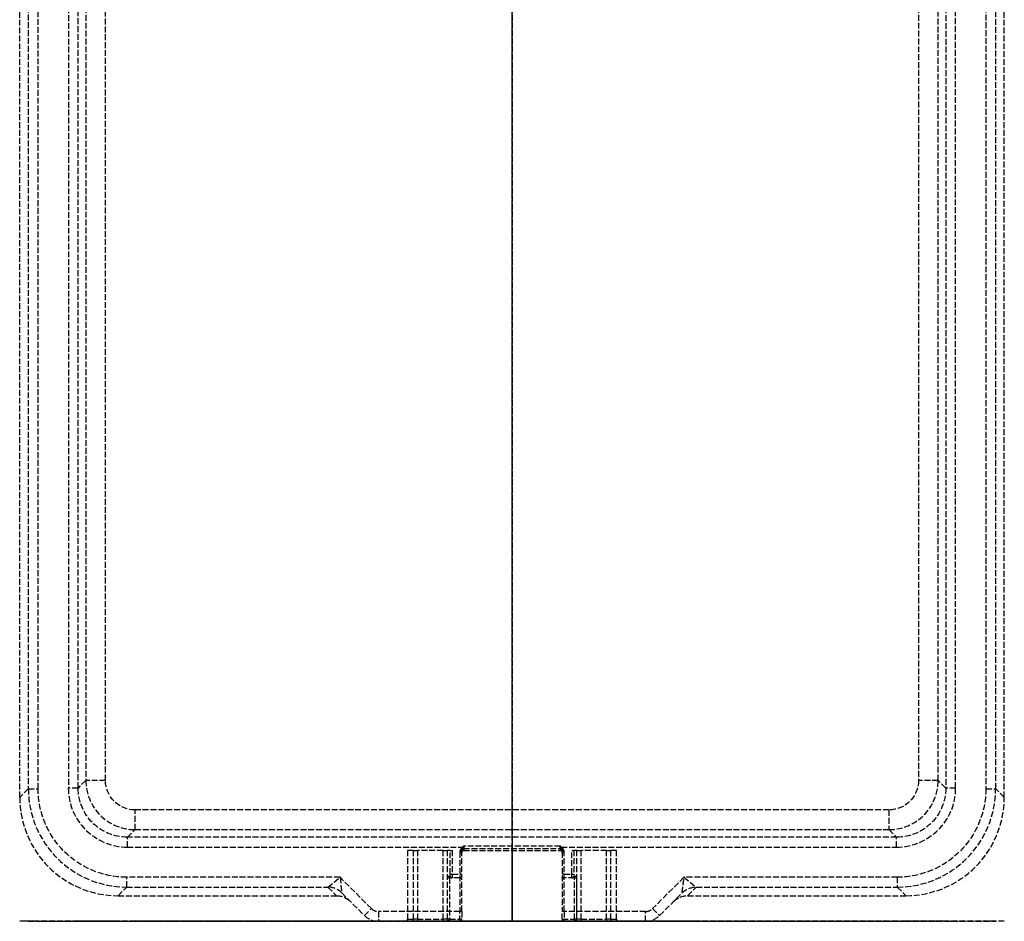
# Model space of a CAD drawing. Header units: millimetres. Extents: x -125 to 125, y 0 to 458.
# Tile 1 of 2: x -125 to 125, y 0 to 229. Entities that reach past the tile are written whole.
import ezdxf

# ---------------------------------------------------------------- set-up
doc = ezdxf.new("R2010")
doc.units = ezdxf.units.MM
doc.header["$LTSCALE"] = 10
doc.linetypes.add('ALLCAD_Strich', pattern=[0.2, 0.15, -0.05])
for name, color, linetype in [('BESCH_KONT_sich_schn_ansi_2d', 40, 'Continuous'), ('BESCH_KONT_sich_schn_grun_2d', 10, 'Continuous'), ('BESCH_KONT_sich_schn_seit_2d', 160, 'Continuous')]:
    doc.layers.add(name, color=color, linetype=linetype)

msp = doc.modelspace()

# ---------------------------------------------------------------- linework, layer by layer
at = {"layer": 'BESCH_KONT_sich_schn_ansi_2d', "linetype": 'ALLCAD_Strich'}
for p, q in [((-100.02, 0), (-125, 0)), ((-122.81, 0, 62.59), (-125, 0)), ((-120.32, 0, 65), (-97.83, 0, 65)), ((-108.22, 0, 7.33), (-110.15, 0, 62.59)), ((-103.22, 0, 2.5), (-95.72, 0, 2.5)), ((-100.02, 0), (-44.57, 0)), ((-100.02, 0), (-97.83, 0, 62.59)), ((-43.65, 0, 65), (-97.83, 0, 65)), ((-97.83, 0, 62.59), (-97.83, 0, 65)), ((-97.83, 0, 62.59), (-46.75, 0, 62.59)), ((-97.65, 0, 62.59), (-97.65, 0, 65)), ((-97.65, 0, 62.59), (-95.72, 0, 7.33)), ((-95.72, 0, 2.5), (-95.72, 0, 7.33)), ((95.72, 0, 2.5), (-95.72, 0, 2.5)), ((-95.72, 0, 7.33), (95.72, 0, 7.33)), ((-46.75, 0, 62.33), (-44.57, 0)), ((46.75, 0, 62.59), (-46.75, 0, 62.59)), ((-44.57, 0), (-41.03, 0)), ((-35.7, 0, 65), (-43.65, 0, 65)), ((-41.03, 0), (-43.22, 0, 62.5)), ((-43.22, 0, 62.5), (-37.46, 0, 62.5)), ((-41.03, 0), (-37.46, 0)), ((-33.93, 0), (-37.46, 0)), ((-37.46, 0, 62.5), (-37.46, 0)), ((-33.93, 0, 62.5), (-37.46, 0, 62.5)), ((-35.7, 0, 65), (-33.93, 0, 65)), ((-33.93, 0), (-27, 0)), ((-13.25, 0, 65), (-33.93, 0, 65)), ((-33.93, 0, 62.5), (-13.25, 0, 62.5)), ((-33.93, 0), (-33.93, 0, 62.5)), ((-33.93, 0, 65), (-33.93, 0, 62.5)), ((-26.5, 0), (-27, 0)), ((-25.53, 0, 55.54), (-27, 0)), ((-15.21, 0), (-26.5, 0)), ((-26.5, 0), (-25.03, 0, 55.53)), ((-25.53, 0, 55.54), (-25.03, 0, 55.53)), ((-24.03, 0, 57), (-24.03, 0, 56.5)), ((-17.49, 0, 57), (-24.03, 0, 57)), ((-24.03, 0, 56.5), (-17.49, 0, 56.5)), ((-17.49, 0, 57), (-17.49, 0, 56.5)), ((-15.99, 0, 55.52), (-16.49, 0, 55.51)), ((-16.49, 0, 55.51), (-16.37, 0, 46.99)), ((-15.87, 0, 47), (-16.37, 0, 46.99)), ((-16.37, 0, 46.99), (-15.71, 0, 0.99)), ((-16.36, 0, 46.5), (-15.87, 0, 46.5)), ((-15.87, 0, 47), (-16.36, 0, 46.5)), ((-15.87, 0, 47), (-15.99, 0, 55.52)), ((-15.87, 0, 46.5), (-15.87, 0, 47)), ((-13.25, 0, 47), (-15.87, 0, 47)), ((-15.87, 0, 46.5), (-13.25, 0, 46.5)), ((-15.21, 0, 1), (-15.86, 0, 46.5)), ((-15.21, 0, 1), (-15.71, 0, 0.99)), ((-15.71, 0, 0.49), (-15.71, 0, 0.99)), ((-15.21, 0), (-13.25, 0)), ((-15.21, 0, 1), (-15.21, 0)), ((-13.25, 0, 1), (-15.21, 0, 1)), ((-13.25, 0), (-12.25, 0)), ((-12.75, 0, 47), (-13.25, 0, 47)), ((-13.25, 0, 47), (-13.25, 0, 46.5)), ((-12.75, 0, 62.5), (-13.25, 0, 62.5)), ((-13.25, 0, 62.5), (-13.25, 0, 65)), ((-13.25, 0, 62.5), (-13.25, 0, 47)), ((-12.75, 0, 1), (-13.25, 0, 1)), ((-13.25, 0, 46.5), (-13.25, 0, 1)), ((-13.25, 0), (-13.25, 0, 1)), ((-12.75, 0, 64.5), (-12.75, 0, 62.5)), ((-12.75, 0, 47), (-12.75, 0, 62.5)), ((-12.75, 0, 1), (-12.75, 0, 47)), ((-12.75, 0, 1), (-12.75, 0, 0.5)), ((-12.25, 0, 0.5), (-12.75, 0, 0.5)), ((-12.75, 0, 63.99), (-12.25, 0, 63.99)), ((-12.25, 0), (12.25, 0)), ((-12.25, 0, 0.5), (-12.25, 0)), ((12.25, 0, 0.5), (-12.25, 0, 0.5)), ((-12.25, 0, 63.99), (12.25, 0, 63.99)), ((-12.25, 0, 0.5), (-12.25, 0, 63.99)), ((-12.25, 0, 64.99), (-12.25, 0, 63.99)), ((12.25, 0, 64.99), (-12.25, 0, 64.99)), ((12.25, 0, 64.99), (-12.25, 0, 64.99)), ((12.25, 0), (13.25, 0)), ((12.25, 0, 63.99), (12.25, 0, 64.99)), ((12.25, 0, 63.99), (12.75, 0, 63.99)), ((12.25, 0, 0.5), (12.25, 0)), ((12.75, 0, 0.5), (12.25, 0, 0.5)), ((12.25, 0, 63.99), (12.25, 0, 0.5)), ((12.75, 0, 46.5), (15.87, 0, 46.5)), ((12.75, 0, 46.5), (13.25, 0, 47)), ((13.25, 0, 62.5), (12.75, 0, 62.5)), ((12.75, 0, 62.5), (12.75, 0, 64.5)), ((12.75, 0, 62.5), (12.75, 0, 46.5)), ((12.75, 0, 0.5), (12.75, 0, 1)), ((12.75, 0, 46.5), (12.75, 0, 1)), ((12.75, 0, 1), (13.25, 0, 1)), ((13.25, 0, 62.5), (33.93, 0, 62.5)), ((13.25, 0, 47), (13.25, 0, 62.5)), ((15.87, 0, 47), (13.25, 0, 47)), ((13.25, 0), (15.21, 0)), ((33.93, 0, 65), (13.25, 0, 65)), ((13.25, 0, 65), (13.25, 0, 62.5)), ((15.21, 0, 1), (13.25, 0, 1)), ((13.25, 0, 1), (13.25, 0)), ((13.25, 0, 1), (13.25, 0, 46.5)), ((15.21, 0), (26.5, 0)), ((15.71, 0, 0.99), (15.21, 0, 1)), ((15.86, 0, 46.5), (15.21, 0, 1)), ((15.21, 0), (15.21, 0, 1)), ((15.71, 0, 0.99), (16.37, 0, 46.99)), ((15.71, 0, 0.99), (15.71, 0, 0.49)), ((15.99, 0, 55.52), (15.87, 0, 47)), ((16.37, 0, 46.99), (15.87, 0, 47)), ((15.87, 0, 47), (15.87, 0, 46.5)), ((15.99, 0, 55.52), (16.49, 0, 55.51)), ((16.37, 0, 46.99), (16.49, 0, 55.51)), ((24.03, 0, 57), (17.49, 0, 57)), ((17.49, 0, 57), (17.49, 0, 56.5)), ((17.49, 0, 56.5), (24.03, 0, 56.5)), ((24.03, 0, 57), (24.03, 0, 56.5)), ((25.53, 0, 55.54), (25.03, 0, 55.53)), ((25.03, 0, 55.53), (26.5, 0)), ((27, 0), (25.53, 0, 55.54)), ((27, 0), (26.5, 0)), ((27, 0), (33.93, 0)), ((30.45, 0, 0), (30.45, 0, 0.01)), ((30.46, 0, 0.01), (30.47, 0, 0.01)), ((30.46, 0, 0.01), (30.46, 0, 0)), ((30.47, 0, 0), (30.46, 0, 0)), ((30.46, 0, 0), (30.46, 0, 0.01)), ((30.46, 0, 0), (30.46, 0, 0)), ((30.46, 0, 0), (30.46, 0, 0)), ((30.46, 0, 0), (30.47, 0, 0)), ((30.47, 0, 0.01), (30.46, 0, 0.01)), ((30.46, 0, 0), (30.46, 0, 0)), ((30.46, 0, 0.01), (30.46, 0, 0.01)), ((30.46, 0, 0), (30.46, 0, 0)), ((30.46, 0, 0.01), (30.46, 0, 0)), ((30.46, 0, 0.01), (30.46, 0, 0.01)), ((30.46, 0, 0.01), (30.46, 0, 0)), ((30.46, 0, 0), (30.46, 0, 0.01)), ((30.47, 0, 0.01), (30.47, 0, 0.01)), ((30.47, 0, 0.01), (30.47, 0, 0.01)), ((30.47, 0, 0), (30.47, 0, 0)), ((30.47, 0, 0.01), (30.47, 0, 0.01)), ((30.47, 0, 0), (30.47, 0, 0.01)), ((30.47, 0, 0), (30.47, 0, 0)), ((30.47, 0, 0.01), (30.47, 0, 0)), ((30.47, 0, 0.01), (30.47, 0, 0.01)), ((30.47, 0, 0.01), (30.47, 0, 0)), ((30.47, 0, 0), (30.47, 0, 0.01)), ((33.93, 0, 62.5), (33.93, 0)), ((37.46, 0), (33.93, 0)), ((33.93, 0, 65), (35.7, 0, 65)), ((33.93, 0, 62.5), (33.93, 0, 65)), ((37.46, 0, 62.5), (33.93, 0, 62.5)), ((43.65, 0, 65), (35.7, 0, 65)), ((37.46, 0), (41.03, 0)), ((37.46, 0, 62.5), (43.22, 0, 62.5)), ((37.46, 0), (37.46, 0, 62.5)), ((41.03, 0), (44.57, 0)), ((43.22, 0, 62.5), (41.03, 0)), ((97.83, 0, 65), (43.65, 0, 65)), ((44.57, 0), (100.02, 0)), ((44.57, 0), (46.75, 0, 62.33)), ((46.75, 0, 62.59), (97.83, 0, 62.59)), ((95.72, 0, 2.5), (103.22, 0, 2.5)), ((95.72, 0, 7.33), (95.72, 0, 2.5)), ((95.72, 0, 7.33), (97.65, 0, 62.59)), ((97.65, 0, 62.59), (97.65, 0, 65)), ((97.83, 0, 65), (120.32, 0, 65)), ((97.83, 0, 65), (97.83, 0, 62.59)), ((97.83, 0, 62.59), (100.02, 0)), ((125, 0), (100.02, 0)), ((110.15, 0, 62.59), (108.22, 0, 7.33)), ((125, 0), (122.81, 0, 62.59))]:
    msp.add_line(p, q, dxfattribs=at)
at = {"layer": 'BESCH_KONT_sich_schn_ansi_2d', "linetype": 'ALLCAD_Strich', "extrusion": (0, -1, 0)}
for centre, radius, start, end in [((-120.32, 62.5), 2.5, 90, 178), ((-24.03, 55.5), 1.5, 90, 178.4792), ((-17.49, 55.5), 1.5, 0.8112, 90), ((-15.21, 0.5), 0.5, 180.8112, 270), ((-13.25, 0.5), 0.5, 270, 0), ((15.21, 0.5), 0.5, 270, 359.1888), ((17.49, 55.5), 1.5, 90, 179.1888), ((24.03, 55.5), 1.5, 1.5208, 90), ((30.46, 0), 0.00116, 180, 270), ((30.46, 0.01), 0.00116, 90, 180), ((30.46, 0), 0.00271, 270, 0), ((30.46, 0.01), 0.00271, 360, 90), ((30.47, 0.01), 0.00217, 270, 360), ((30.47, 0.01), 0.00217, 0, 90), ((30.47, 0), 0.00116, 180, 270), ((30.47, 0.01), 0.00116, 90, 180), ((30.47, 0), 0.00271, 270, 0), ((30.47, 0.01), 0.00271, 360, 90), ((120.32, 62.5), 2.5, 2, 90)]:
    msp.add_arc(centre, radius, start, end, dxfattribs=at)
at = {"layer": 'BESCH_KONT_sich_schn_ansi_2d', "linetype": 'ALLCAD_Strich', "extrusion": (0, 1, 0)}
for centre, radius, start, end in [((112.64, 62.5), 2.5, 90, 178), ((103.22, 7.5), 5, 270, 358), ((24.03, 55.5), 1, 1.5208, 90), ((17.49, 55.5), 1, 90, 179.1888), ((15.87, 47), 0.5, 270, 359.1888), ((13.25, 47), 0.5, 180, 270), ((13.25, 64.5), 0.5, 90, 180), ((12.25, 65.49), 0.5, 270, 273.3866), ((-12.25, 65.49), 0.5, 266.6134, 270), ((-13.25, 64.5), 0.5, 0, 90), ((-13.25, 0.5), 0.5, 270, 0), ((-15.87, 47), 0.5, 180.8112, 270), ((-17.49, 55.5), 1, 0.8112, 90), ((-24.03, 55.5), 1, 90, 178.4792), ((-30.46, 0.01), 0.00271, 360, 90), ((-30.46, 0), 0.00271, 270, 0), ((-30.46, 0.01), 0.00116, 90, 180), ((-30.46, 0), 0.00116, 180, 270), ((-30.47, 0.01), 0.00093, 90, 180), ((-30.47, 0.01), 0.00093, 180, 270), ((-30.47, 0.01), 0.00271, 360, 90), ((-30.47, 0), 0.00271, 270, 0), ((-30.47, 0.01), 0.00116, 90, 180), ((-30.47, 0), 0.00116, 180, 270), ((-103.22, 7.5), 5, 182, 270), ((-112.64, 62.5), 2.5, 2, 90)]:
    msp.add_arc(centre, radius, start, end, dxfattribs=at)
for centre, major_axis, ratio, start_param, end_param in [((-97.8, 0, 62.5), (25.01, 0, -0.09), 0.003484, -3.141483, -1.571905), ((-46.75, 0, 62.5), (-5, 0, -0.17), 0.034878, -2.355586, -1.569578), ((-46.75, 0, 62.76), (-5, 0, 0.07), 0.034896, -2.356195, -1.571301), ((-36.14, 0, 62.5), (-7.08, 0, 0.11), 0.353, -0.042296, -0.007389), ((-12.48, 0, 64.5), (0, 0, 0.5), 0.655544, 0, 0.360619), ((12.48, 0, 64.5), (0, 0, 0.5), 0.655544, -0.360619, 0), ((36.14, 0, 62.5), (7.08, 0, 0.11), 0.353, 0.007389, 0.042296), ((97.8, 0, 62.5), (25.01, 0, 0.09), 0.003484, -1.569688, -0.00011)]:
    msp.add_ellipse(centre, major_axis=major_axis, ratio=ratio, start_param=start_param, end_param=end_param, dxfattribs=at)
at = {"layer": 'BESCH_KONT_sich_schn_ansi_2d', "linetype": 'ALLCAD_Strich', "extrusion": (0, -1, 0)}
for centre, major_axis, ratio, start_param, end_param in [((-97.64, 0, 62.5), (-12.51, 0, 0.09), 0.006963, -1.569287, 0.000292), ((-95.71, 0, 7.5), (12.5, 0, 0.17), 0.013945, -3.1413, -1.571722), ((-36.14, 0, 62.33), (-10.61, 0, 0.37), 0.706247, 0.014379, 0.049285), ((-43.65, 0, 62.5), (-3.11, 0), 0.804738, -1.570796, -0.034907), ((-43.65, 0, 62.5), (0, 0, 2.5), 0.171573, -1.53589, 0), ((-35.7, 0, 62.5), (0, 0, 2.5), 0.707107, 0, 1.570796), ((35.7, 0, 62.5), (0, 0, 2.5), 0.707107, -1.570796, 0), ((46.75, 0, 62.76), (5, 0, 0.07), 0.034896, -2.356195, -1.571301), ((43.65, 0, 62.5), (0, 0, -2.5), 0.171573, -3.141593, -1.605703), ((46.75, 0, 62.5), (5, 0, -0.17), 0.034878, -2.355586, -1.569578), ((43.65, 0, 62.5), (3.11, 0), 0.804738, 0.034907, 1.570796), ((36.14, 0, 62.33), (10.61, 0, 0.37), 0.706247, -0.049285, -0.014379), ((95.71, 0, 7.5), (12.5, 0, -0.17), 0.013945, -1.569871, -0.000292), ((97.64, 0, 62.5), (-12.51, 0, -0.09), 0.006963, -3.141884, -1.572306)]:
    msp.add_ellipse(centre, major_axis=major_axis, ratio=ratio, start_param=start_param, end_param=end_param, dxfattribs=at)
at = {"layer": 'BESCH_KONT_sich_schn_ansi_2d', "linetype": 'ALLCAD_Strich'}
for points, knots in [([(-12.48, 0, 65), (-12.57, 0, 65), (-12.65, 0, 65), (-12.85, 0, 65), (-12.95, 0, 65), (-13.17, 0, 65), (-13.25, 0, 65), (-13.25, 0, 65)], [0, 0, 0, 0, 0.0338054, 0.0338054, 0.0791194, 0.0791194, 0.1533357, 0.1533357, 0.1533357, 0.1533357]), ([(-12.75, 0, 64.5), (-12.75, 0, 64.54), (-12.71, 0, 64.6), (-12.6, 0, 64.73), (-12.55, 0, 64.79), (-12.45, 0, 64.9), (-12.41, 0, 64.94), (-12.37, 0, 64.97)], [-0.1533357, -0.1533357, -0.1533357, -0.1533357, -0.0791194, -0.0791194, -0.0338054, -0.0338054, 0, 0, 0, 0]), ([(-12.28, 0, 64.99), (-12.29, 0, 64.99), (-12.31, 0, 65), (-12.33, 0, 65), (-12.35, 0, 65), (-12.37, 0, 65), (-12.39, 0, 65), (-12.41, 0, 65), (-12.43, 0, 65), (-12.45, 0, 65), (-12.47, 0, 65), (-12.48, 0, 65)], [0.00713684, 0.00713684, 0.00713684, 0.00713684, 0.01163254, 0.01163254, 0.01612823, 0.01612823, 0.02062392, 0.02062392, 0.02511962, 0.02511962, 0.02961531, 0.02961531, 0.02961531, 0.02961531]), ([(-12.25, 0, 64.99), (-12.27, 0, 64.99), (-12.29, 0, 64.99), (-12.33, 0, 64.99), (-12.35, 0, 65), (-12.37, 0, 65), (-12.39, 0, 65), (-12.4, 0, 65), (-12.44, 0, 65), (-12.46, 0, 65), (-12.48, 0, 65)], [-0.00049237, -0.00049237, -0.00049237, -0.00049237, 0.00703455, 0.00703455, 0.01456147, 0.01456147, 0.01456147, 0.02208839, 0.02208839, 0.02961531, 0.02961531, 0.02961531, 0.02961531]), ([(-12.37, 0, 64.97), (-12.36, 0, 64.97), (-12.35, 0, 64.98), (-12.33, 0, 64.99), (-12.32, 0, 64.99), (-12.31, 0, 64.99), (-12.3, 0, 64.99), (-12.29, 0, 64.99), (-12.28, 0, 64.99)], [-0.02961531, -0.02961531, -0.02961531, -0.02961531, -0.02208839, -0.02208839, -0.01456147, -0.01456147, -0.01456147, -0.00713684, -0.00713684, -0.00713684, -0.00713684]), ([(-12.28, 0, 64.99), (-12.28, 0, 64.99), (-12.28, 0, 64.99), (-12.27, 0, 64.99), (-12.26, 0, 64.99), (-12.25, 0, 64.99)], [-0.007136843, -0.007136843, -0.007136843, -0.007136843, -0.007034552, -0.007034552, 0.000492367, 0.000492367, 0.000492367, 0.000492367]), ([(12.48, 0, 65), (12.46, 0, 65), (12.44, 0, 65), (12.4, 0, 65), (12.39, 0, 65), (12.37, 0, 65), (12.35, 0, 65), (12.33, 0, 64.99), (12.29, 0, 64.99), (12.27, 0, 64.99), (12.25, 0, 64.99)], [0, 0, 0, 0, 0.00752692, 0.00752692, 0.01505384, 0.01505384, 0.01505384, 0.02258076, 0.02258076, 0.03010768, 0.03010768, 0.03010768, 0.03010768]), ([(12.25, 0, 64.99), (12.26, 0, 64.99), (12.27, 0, 64.99), (12.28, 0, 64.99), (12.28, 0, 64.99), (12.28, 0, 64.99)], [-0.030107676, -0.030107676, -0.030107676, -0.030107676, -0.022580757, -0.022580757, -0.022478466, -0.022478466, -0.022478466, -0.022478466]), ([(12.28, 0, 64.99), (12.29, 0, 64.99), (12.3, 0, 64.99), (12.31, 0, 64.99), (12.32, 0, 64.99), (12.33, 0, 64.99), (12.35, 0, 64.98), (12.36, 0, 64.97), (12.37, 0, 64.97)], [-0.02247847, -0.02247847, -0.02247847, -0.02247847, -0.01505384, -0.01505384, -0.01505384, -0.00752692, -0.00752692, 0, 0, 0, 0]), ([(12.28, 0, 64.99), (12.29, 0, 64.99), (12.31, 0, 65), (12.33, 0, 65), (12.35, 0, 65), (12.37, 0, 65), (12.39, 0, 65), (12.41, 0, 65), (12.43, 0, 65), (12.45, 0, 65), (12.47, 0, 65), (12.48, 0, 65)], [-0.02247847, -0.02247847, -0.02247847, -0.02247847, -0.01798277, -0.01798277, -0.01348708, -0.01348708, -0.00899139, -0.00899139, -0.00449569, -0.00449569, 0, 0, 0, 0]), ([(12.37, 0, 64.97), (12.41, 0, 64.94), (12.45, 0, 64.9), (12.55, 0, 64.79), (12.6, 0, 64.73), (12.71, 0, 64.6), (12.75, 0, 64.54), (12.75, 0, 64.5)], [-0.1533357, -0.1533357, -0.1533357, -0.1533357, -0.1195304, -0.1195304, -0.0742163, -0.0742163, 0, 0, 0, 0]), ([(13.25, 0, 65), (13.25, 0, 65), (13.17, 0, 65), (12.95, 0, 65), (12.85, 0, 65), (12.65, 0, 65), (12.57, 0, 65), (12.48, 0, 65)], [0, 0, 0, 0, 0.0742163, 0.0742163, 0.1195304, 0.1195304, 0.1533357, 0.1533357, 0.1533357, 0.1533357])]:
    msp.add_open_spline(points, degree=3, knots=knots, dxfattribs=at)
at = {"layer": 'BESCH_KONT_sich_schn_grun_2d', "linetype": 'ALLCAD_Strich'}
for p, q in [((-125, 31.48), (-125, 426.52)), ((125, 31.48), (125, 426.52)), ((-122.81, 424.33), (-122.81, 33.67)), ((-120.32, 33.67), (-120.32, 424.33)), ((-112.64, 424.15), (-112.64, 33.85)), ((-110.15, 33.85), (-110.15, 424.15)), ((110.15, 424.15), (110.15, 33.85)), ((112.64, 33.85), (112.64, 424.15)), ((120.32, 424.33), (120.32, 33.67)), ((122.81, 33.67), (122.81, 424.33)), ((-108.22, 422.22), (-108.22, 35.78)), ((-103.22, 35.78), (-103.22, 422.22)), ((103.22, 422.22), (103.22, 35.78)), ((108.22, 35.78), (108.22, 422.22)), ((-108.22, 35.78), (-110.15, 33.85)), ((-103.22, 35.78), (-108.22, 35.78)), ((108.22, 35.78), (103.22, 35.78)), ((110.15, 33.85), (108.22, 35.78)), ((-122.81, 33.67), (-125, 31.48)), ((-122.81, 33.67), (-120.32, 33.67)), ((-110.15, 33.85), (-112.64, 33.85)), ((112.64, 33.85), (110.15, 33.85)), ((120.32, 33.67), (122.81, 33.67)), ((125, 31.48), (122.81, 33.67)), ((-95.72, 23.28), (-95.72, 28.28)), ((95.72, 28.28), (-95.72, 28.28)), ((95.72, 28.28), (95.72, 23.28)), ((-97.65, 21.35), (-95.72, 23.28)), ((-95.72, 23.28), (95.72, 23.28)), ((95.72, 23.28), (97.65, 21.35)), ((97.65, 21.35), (-97.65, 21.35)), ((-97.65, 18.86), (-97.65, 21.35)), ((97.65, 18.86), (97.65, 21.35)), ((-97.65, 18.86), (-12.48, 18.86)), ((-26.5, 18), (-26.5, 0.5)), ((-25.03, 18), (-26.5, 18)), ((-25.03, 0.5), (-25.03, 18)), ((-25.03, 18), (-24.03, 18)), ((-24.03, 18), (-24.03, 0.5)), ((-17.49, 18), (-24.03, 18)), ((-17.49, 0.5), (-17.49, 18)), ((-17.49, 18), (-16.49, 18)), ((-16.49, 18), (-16.49, 0.5)), ((-15.71, 18), (-16.49, 18)), ((-15.71, 18), (-15.21, 18)), ((-15.71, 12), (-15.71, 18)), ((-15.21, 18), (-15.21, 12)), ((-13.25, 17.59), (-13.25, 2.5)), ((-12.75, 17.59), (-13.25, 17.59)), ((-12.75, 2.5), (-12.75, 17.59)), ((-12.37, 18.72), (-12.48, 18.86)), ((12.25, 19.1), (-12.25, 19.1)), ((-12.25, 19.1), (-12.25, 18)), ((-12.25, 18.5), (12.25, 18.5)), ((-12.25, 18), (12.25, 18)), ((12.25, 18), (12.25, 19.1)), ((12.48, 18.86), (12.37, 18.72)), ((12.48, 18.86), (97.65, 18.86)), ((13.25, 17.59), (12.75, 17.59)), ((12.75, 17.59), (12.75, 2.5)), ((13.25, 2.5), (13.25, 17.59)), ((15.21, 12), (15.21, 18)), ((15.21, 18), (15.71, 18)), ((15.71, 18), (15.71, 12)), ((16.49, 18), (15.71, 18)), ((16.49, 0.5), (16.49, 18)), ((16.49, 18), (17.49, 18)), ((17.49, 18), (17.49, 0.5)), ((24.03, 18), (17.49, 18)), ((24.03, 0.5), (24.03, 18)), ((24.03, 18), (25.03, 18)), ((25.03, 18), (25.03, 0.5)), ((26.5, 18), (25.03, 18)), ((26.5, 0.5), (26.5, 18)), ((-13.25, 17.5), (-12.75, 17.5)), ((13.25, 17.5), (12.75, 17.5)), ((-43.65, 11.18), (-97.83, 11.18)), ((-97.83, 8.69), (-97.83, 11.18)), ((-46.75, 8.69), (-43.65, 11.18)), ((-35.7, 3.23), (-43.65, 11.18)), ((-43.65, 11.18), (-43.22, 7.22)), ((-16.37, 0.5), (-16.37, 11.5)), ((-16.37, 11.5), (-15.71, 11.5)), ((-15.87, 11), (-15.87, 0.5)), ((-13.25, 11), (-15.86, 11)), ((-15.71, 12), (-15.21, 12)), ((-15.21, 12), (-13.25, 12)), ((-13.25, 12), (-12.75, 12)), ((13.25, 12), (12.75, 12)), ((13.25, 12), (15.21, 12)), ((15.86, 11), (13.25, 11)), ((15.21, 12), (15.71, 12)), ((15.71, 11.5), (16.37, 11.5)), ((15.87, 0.5), (15.87, 11)), ((16.37, 11.5), (16.37, 0.5)), ((43.65, 11.18), (35.7, 3.23)), ((43.22, 7.22), (43.65, 11.18)), ((97.83, 11.18), (43.65, 11.18)), ((43.65, 11.18), (46.75, 8.69)), ((97.83, 11.18), (97.83, 8.69)), ((-100.02, 6.5), (-97.83, 8.69)), ((-97.83, 8.69), (-46.75, 8.69)), ((-46.75, 8.68), (-44.57, 6.5)), ((44.57, 6.5), (46.75, 8.68)), ((46.75, 8.69), (97.83, 8.69)), ((97.83, 8.69), (100.02, 6.5)), ((-100.02, 6.5), (-44.57, 6.5)), ((-43.22, 7.22), (-37.46, 1.46)), ((37.46, 1.46), (43.22, 7.22)), ((44.57, 6.5), (100.02, 6.5)), ((-37.46, 1.46), (-35.7, 3.23)), ((35.7, 3.23), (37.46, 1.46)), ((-13.25, 2.5), (-33.93, 2.5)), ((-33.93, 2.5), (-33.93, 0)), ((-26.5, 0.5), (-25.03, 0.5)), ((-24.03, 0.5), (-25.03, 0.5)), ((-24.03, 0.5), (-24.03, 0)), ((-24.03, 0.5), (-17.49, 0.5)), ((-17.49, 0.5), (-17.49, 0)), ((-16.49, 0.5), (-17.49, 0.5)), ((-16.49, 0.5), (-16.37, 0.5)), ((-15.87, 0.5), (-16.37, 0.5)), ((-15.87, 0), (-15.87, 0.5)), ((-15.87, 0.5), (-13.25, 0.5)), ((-12.75, 2.5), (-13.25, 2.5)), ((-13.25, 0), (-13.25, 2.5)), ((-12.75, 0.5), (-13.25, 0.5)), ((-12.75, 2.5), (-12.75, 0.5)), ((13.25, 2.5), (12.75, 2.5)), ((12.75, 0.5), (12.75, 2.5)), ((12.75, 0.5), (15.87, 0.5)), ((33.93, 2.5), (13.25, 2.5)), ((13.25, 2.5), (13.25, 0)), ((16.37, 0.5), (15.87, 0.5)), ((15.87, 0.5), (15.87, 0)), ((16.37, 0.5), (16.49, 0.5)), ((17.49, 0.5), (16.49, 0.5)), ((17.49, 0.5), (17.49, 0)), ((17.49, 0.5), (24.03, 0.5)), ((24.03, 0.5), (24.03, 0)), ((25.03, 0.5), (24.03, 0.5)), ((25.03, 0.5), (26.5, 0.5)), ((33.93, 0), (33.93, 2.5)), ((-33.93, 0), (-13.25, 0)), ((13.25, 0), (33.93, 0)), ((30.45, 0), (30.45, -0.01)), ((30.46, -0.01), (30.45, -0.01)), ((30.46, 0), (30.46, -0.01)), ((30.46, 0), (30.46, -0.01)), ((30.46, 0), (30.46, -0.01)), ((30.46, 0), (30.46, -0.01)), ((30.46, -0.01), (30.46, 0)), ((30.46, 0), (30.46, -0.01)), ((30.46, 0), (30.46, -0.01)), ((30.46, 0), (30.46, -0.01)), ((30.46, 0), (30.46, -0.01)), ((30.46, 0), (30.46, -0.01)), ((30.47, -0.01), (30.46, -0.01)), ((30.46, -0.01), (30.46, -0.01)), ((30.46, -0.01), (30.46, -0.01)), ((30.47, 0), (30.47, -0.01)), ((30.47, 0), (30.47, -0.01)), ((30.47, 0), (30.47, -0.01)), ((30.47, 0), (30.47, -0.01)), ((30.47, 0), (30.47, -0.01)), ((30.47, 0), (30.47, -0.01)), ((30.47, 0), (30.47, -0.01)), ((30.47, 0), (30.47, -0.01)), ((30.47, 0), (30.47, -0.01)), ((30.47, 0), (30.47, -0.01)), ((30.47, 0), (30.47, -0.01)), ((30.47, 0), (30.47, -0.01)), ((30.47, -0.01), (30.47, -0.01)), ((30.47, -0.01), (30.47, -0.01)), ((30.47, -0.01), (30.47, -0.01)), ((30.47, -0.01), (30.47, -0.01))]:
    msp.add_line(p, q, dxfattribs=at)
for centre, radius, start, end in [((-12.25, 17.5), 1, 90, 180), ((-12.25, 17.5), 0.5, 90, 180), ((12.25, 17.5), 1, 0, 90), ((12.25, 17.5), 0.5, 0, 90), ((-13.25, 11.5), 0.5, 270, 0), ((13.25, 11.5), 0.5, 180, 270), ((-33.93, 5), 2.5, 225, 270), ((33.93, 5), 2.5, 270, 315), ((-33.93, 5), 5, 225, 270), ((-13.25, 0.5), 0.5, 270, 0), ((13.25, 0.5), 0.5, 180, 270), ((33.93, 5), 5, 270, 315)]:
    msp.add_arc(centre, radius, start, end, dxfattribs=at)
for centre, major_axis, ratio, start_param, end_param in [((-95.71, 35.79), (-8.84, -8.84), 0.999756, -0.784789, 0.784789), ((95.71, 35.79), (8.84, -8.84), 0.999756, -0.784789, 0.784789), ((-97.8, 33.7), (-17.69, -17.69), 0.999026, -0.784789, 0.784789), ((-97.64, 33.86), (-10.62, -10.62), 0.998783, -0.784789, 0.784789), ((97.64, 33.86), (10.62, -10.62), 0.998783, -0.784789, 0.784789), ((97.8, 33.7), (17.69, -17.69), 0.999026, -0.784789, 0.784789), ((-99.98, 31.52), (-17.7, -17.7), 0.998783, -0.784789, 0.784789), ((99.98, 31.52), (17.7, -17.7), 0.998783, -0.784789, 0.784789), ((-15.87, 11.5), (-0.356, 0.356), 0.985941, 0.792477, 2.349115), ((-15.71, 12), (0, 0.5), 0.014159, -3.141593, -1.570796), ((-15.21, 11.5), (0, -0.5), 0.9999, -1.570796, 0), ((15.21, 11.5), (0, -0.5), 0.9999, 0, 1.570796), ((15.71, 12), (0, -0.5), 0.014159, -1.570796, 0), ((15.87, 11.5), (0.356, 0.356), 0.985941, -2.349115, -0.792477), ((-46.75, 3.69), (-4.62, 1.91), 0.999286, -1.963243, -1.17835), ((-36.14, 8.68), (-10.61, 0.01), 0.024678, -0.010204, 0.024703), ((-46.75, 3.68), (3.54, 3.54), 0.998783, 0, 0.786007), ((36.14, 8.68), (10.61, 0.01), 0.024678, -0.024703, 0.010204), ((-27, 0.5), (0.5, 0), 0.999648, -1.570796, 0), ((-15.99, 0.5), (0, -0.5), 0.9999, -1.570796, 0), ((-15.87, 0.5), (0, 0.5), 0.9999, 1.570796, 3.141593), ((15.87, 0.5), (0, -0.5), 0.9999, 0, 1.570796), ((25.53, 0.5), (0, -0.5), 0.999648, -1.570796, 0), ((27, 0.5), (-0.5, 0), 0.999648, 0, 1.570796)]:
    msp.add_ellipse(centre, major_axis=major_axis, ratio=ratio, start_param=start_param, end_param=end_param, dxfattribs=at)
at = {"layer": 'BESCH_KONT_sich_schn_grun_2d', "linetype": 'ALLCAD_Strich', "extrusion": (0, 0, -1)}
for centre, major_axis, ratio, start_param, end_param in [((-95.71, 35.79), (-5.31, -5.31), 0.998783, -0.784789, 0.784789), ((95.71, 35.79), (5.31, -5.31), 0.998783, -0.784789, 0.784789), ((-97.8, 33.7), (-15.93, -15.93), 0.998783, -0.784789, 0.784789), ((-97.64, 33.86), (-8.85, -8.85), 0.998297, -0.784789, 0.784789), ((97.64, 33.86), (8.85, -8.85), 0.998297, -0.784789, 0.784789), ((97.8, 33.7), (15.93, -15.93), 0.998783, -0.784789, 0.784789), ((-15.86, 11.5), (-0.5, 0), 0.9999, -1.570796, -1.556638), ((-15.21, 12), (0, -1), 0.00708, -1.570796, 0), ((15.21, 12), (0, 1), 0.00708, -3.141593, -1.570796), ((15.86, 11.5), (0.5, 0), 0.9999, 1.556638, 1.570796), ((46.75, 3.69), (4.62, 1.91), 0.999286, -1.963243, -1.17835), ((46.75, 3.68), (-3.54, 3.54), 0.998783, 0, 0.786007), ((-44.57, 1.5), (-3.54, 3.54), 0.998783, 0.784789, 1.570796), ((-36.14, 3.68), (-7.08, 3.54), 0.014786, -0.044427, -0.009521), ((44.57, 1.5), (3.54, 3.54), 0.998783, -1.570796, -0.784789), ((36.14, 3.68), (7.08, 3.54), 0.014786, 0.009521, 0.044427), ((-25.53, 0.5), (0, -0.5), 0.999648, -1.570796, 0), ((15.99, 0.5), (0, -0.5), 0.9999, -1.570796, 0)]:
    msp.add_ellipse(centre, major_axis=major_axis, ratio=ratio, start_param=start_param, end_param=end_param, dxfattribs=at)
at = {"layer": 'BESCH_KONT_sich_schn_grun_2d', "linetype": 'ALLCAD_Strich'}
for points, knots in [([(-12.48, 18.86), (-12.57, 18.78), (-12.65, 18.71), (-12.85, 18.53), (-12.95, 18.41), (-13.17, 18.08), (-13.25, 17.84), (-13.25, 17.59)], [0, 0, 0, 0, 0.0338054, 0.0338054, 0.0791194, 0.0791194, 0.1533357, 0.1533357, 0.1533357, 0.1533357]), ([(-12.75, 17.59), (-12.75, 17.73), (-12.71, 17.87), (-12.6, 18.13), (-12.55, 18.24), (-12.45, 18.48), (-12.41, 18.59), (-12.37, 18.72)], [-0.1533357, -0.1533357, -0.1533357, -0.1533357, -0.0791194, -0.0791194, -0.0338054, -0.0338054, 0, 0, 0, 0]), ([(-12.25, 19.1), (-12.27, 19.08), (-12.29, 19.06), (-12.33, 19.02), (-12.35, 19), (-12.37, 18.98), (-12.39, 18.96), (-12.4, 18.94), (-12.44, 18.9), (-12.46, 18.88), (-12.48, 18.86)], [-0.00049237, -0.00049237, -0.00049237, -0.00049237, 0.00703455, 0.00703455, 0.01456147, 0.01456147, 0.01456147, 0.02208839, 0.02208839, 0.02961531, 0.02961531, 0.02961531, 0.02961531]), ([(-12.37, 18.72), (-12.36, 18.75), (-12.35, 18.78), (-12.33, 18.84), (-12.32, 18.88), (-12.31, 18.91), (-12.3, 18.94), (-12.29, 18.97), (-12.27, 19.03), (-12.26, 19.06), (-12.25, 19.1)], [-0.02961531, -0.02961531, -0.02961531, -0.02961531, -0.02208839, -0.02208839, -0.01456147, -0.01456147, -0.01456147, -0.00703455, -0.00703455, 0.00049237, 0.00049237, 0.00049237, 0.00049237]), ([(12.48, 18.86), (12.46, 18.88), (12.44, 18.9), (12.4, 18.94), (12.39, 18.96), (12.37, 18.98), (12.35, 19), (12.33, 19.02), (12.29, 19.06), (12.27, 19.08), (12.25, 19.1)], [0, 0, 0, 0, 0.00752692, 0.00752692, 0.01505384, 0.01505384, 0.01505384, 0.02258076, 0.02258076, 0.03010768, 0.03010768, 0.03010768, 0.03010768]), ([(12.25, 19.1), (12.26, 19.06), (12.27, 19.03), (12.29, 18.97), (12.3, 18.94), (12.31, 18.91), (12.32, 18.88), (12.33, 18.84), (12.35, 18.78), (12.36, 18.75), (12.37, 18.72)], [-0.03010768, -0.03010768, -0.03010768, -0.03010768, -0.02258076, -0.02258076, -0.01505384, -0.01505384, -0.01505384, -0.00752692, -0.00752692, 0, 0, 0, 0]), ([(12.37, 18.72), (12.41, 18.59), (12.45, 18.48), (12.55, 18.24), (12.6, 18.13), (12.71, 17.87), (12.75, 17.73), (12.75, 17.59)], [-0.1533357, -0.1533357, -0.1533357, -0.1533357, -0.1195304, -0.1195304, -0.0742163, -0.0742163, 0, 0, 0, 0]), ([(13.25, 17.59), (13.25, 17.84), (13.17, 18.08), (12.95, 18.41), (12.85, 18.53), (12.65, 18.71), (12.57, 18.78), (12.48, 18.86)], [0, 0, 0, 0, 0.0742163, 0.0742163, 0.1195304, 0.1195304, 0.1533357, 0.1533357, 0.1533357, 0.1533357])]:
    msp.add_open_spline(points, degree=3, knots=knots, dxfattribs=at)
at = {"layer": 'BESCH_KONT_sich_schn_seit_2d', "linetype": 'ALLCAD_Strich'}
for p, q in [((0, 31.48), (0, 426.52)), ((0, 33.67, 65), (0, 424.33, 65)), ((0, 424.33, 62.59), (0, 33.67, 62.59)), ((0, 422.22, 7.33), (0, 35.78, 7.33)), ((0, 35.78, 2.5), (0, 422.22, 2.5)), ((0, 35.78, 7.33), (0, 33.85, 62.59)), ((0, 35.78, 7.33), (0, 35.78, 2.5)), ((0, 35.78, 2.5), (0, 28.28, 2.5)), ((0, 33.85, 65), (0, 33.85, 62.59)), ((0, 33.67, 65), (0, 11.18, 65)), ((0, 33.67, 62.59), (0, 33.67, 65)), ((0, 33.67, 62.59), (0, 31.48)), ((0, 6.5), (0, 31.48)), ((0, 21.35, 62.59), (0, 23.28, 7.33)), ((0, 12, 0.49), (0, 18, 0.49)), ((0, 17.5, 0.5), (0, 18, 0.5)), ((0, 18, 55.51), (0, 0.5, 55.51)), ((0, 18, 56.5), (0, 0.5, 56.5)), ((0, 0.5, 55.53), (0, 18, 55.53)), ((0, 18, 55.53), (0, 18, 56.5)), ((0, 18, 55.53), (0, 18)), ((0, 18, 56.5), (0, 18, 63.99)), ((0, 18, 63.99), (0, 17.5, 63.99)), ((0, 17.59, 65), (0, 17.59, 64.5)), ((0, 2.5, 64.5), (0, 17.59, 64.5)), ((0, 17.5), (0, 17.5, 0.5)), ((0, 17.5, 0.5), (0, 12, 0.5)), ((0, 17.5, 63.99), (0, 17.5, 0.5)), ((0, 12), (0, 12, 0.49)), ((0, 12, 0.49), (0, 12, 0.5)), ((0, 11.5, 46.5), (0, 11, 46.5)), ((0, 0.5, 46.99), (0, 11.5, 46.99)), ((0, 11.5, 47), (0, 0.5, 47)), ((0, 11, 46.5), (0, 11.5, 47)), ((0, 11.5, 46.99), (0, 11.5, 0.99)), ((0, 11, 1), (0, 11.5, 1)), ((0, 11.5, 46.99), (0, 11.5, 47)), ((0, 3.23, 65), (0, 11.18, 65)), ((0, 11, 46.5), (0, 0.5, 46.5)), ((0, 11, 1), (0, 11, 46.5)), ((0, 6.5), (0, 8.69, 62.59)), ((0, 5.03), (0, 7.22, 62.5)), ((0, 7.22, 62.5), (0, 1.46, 62.5)), ((0, 6.5), (0, 5.03)), ((0, 5.03), (0, 1.46)), ((0, 3.23, 65), (0, 2.5, 65)), ((0, 2.5, 65), (0, 2.5, 64.5)), ((0, 0), (0, 1.46)), ((0, 1.46, 62.5), (0, 1.46)), ((0, 0, 62.5), (0, 1.46, 62.5)), ((0, 0, 47), (0, 0.5, 47)), ((0, 0.5), (0, 0.5, 55.53)), ((0, 0.5, 56.5), (0, 0.5, 55.53)), ((0, 0.5, 56.5), (0, 0.5, 62.5)), ((0, 0, 0.01), (0, -0.01, 0.01)), ((0, 0, 0.01), (0, -0.01, 0.01)), ((0, 0, 0), (0, -0.01, 0)), ((0, 0, 0), (0, -0.01, 0)), ((0, 0), (0, 0, 62.5)), ((0, -0.01, 0.01), (0, 0, 0.01)), ((0, 0, 0.01), (0, -0.01, 0.01)), ((0, 0, 0), (0, -0.01, 0)), ((0, 0, 0.01), (0, -0.01, 0.01)), ((0, 0, 0.01), (0, -0.01, 0.01)), ((0, 0, 0), (0, -0.01, 0)), ((0, 0, 0), (0, -0.01, 0)), ((0, 0, 0.01), (0, -0.01, 0.01)), ((0, 0, 0.01), (0, -0.01, 0.01)), ((0, 0, 0), (0, -0.01, 0)), ((0, 0, 0.01), (0, -0.01, 0.01)), ((0, -0.01, 0.01), (0, -0.01, 0.01)), ((0, -0.01, 0), (0, -0.01, 0.01)), ((0, -0.01, 0), (0, -0.01, 0))]:
    msp.add_line(p, q, dxfattribs=at)
at = {"layer": 'BESCH_KONT_sich_schn_seit_2d', "linetype": 'ALLCAD_Strich', "extrusion": (1, 0, 0)}
for centre, radius, start, end in [((28.28, 7.5), 5, 182, 270), ((18.86, 62.5), 2.5, 2, 90), ((19, 63.99), 1.5, 160.2464, 180), ((12, 0.99), 0.5, 180, 270), ((11.18, 62.5), 2.5, 90, 178), ((0.5, 47), 0.5, 180, 270)]:
    msp.add_arc(centre, radius, start, end, dxfattribs=at)
at = {"layer": 'BESCH_KONT_sich_schn_seit_2d', "linetype": 'ALLCAD_Strich', "extrusion": (-1, 0, 0)}
for centre, radius, start, end in [((-19, 63.99), 1, 0, 95.5232), ((-18.5, 0.5), 0.5, 270, 0), ((-12, 1), 1, 270, 0), ((-12, 1), 0.5, 270, 0), ((-2.5, 62.5), 2.5, 0, 90), ((-2.5, 62.5), 2, 0, 90), ((-0.5, 57), 0.5, 270, 0)]:
    msp.add_arc(centre, radius, start, end, dxfattribs=at)
for centre, major_axis, ratio, start_param, end_param in [((0, 35.79, 7.5), (0, -12.5, -0.17), 0.013945, -1.569871, -0.000292), ((0, 33.86, 62.5), (0, 12.51, -0.09), 0.006963, -3.141884, -1.572306), ((0, 11.5, 47), (0, 0.5, 0.5), 0.007079, 1.577875, 3.134513), ((0, 11.5, 1), (0, -0.5), 0.014158, -1.570796, 0), ((0, 11.18, 62.5), (0, -3.96), 0.630602, 0.034907, 1.570796), ((0, 3.68, 62.5), (0, 5, -0.17), 0.034878, -0.786007, 0), ((0, 0.5, 47), (0, 0.5), 0.014158, 1.570796, 3.141593), ((0, 0.5, 55.54), (0, -0.5), 0.026539, -1.570796, 0), ((0, 0.5, 55.52), (0, -0.5), 0.014158, -1.570796, 0)]:
    msp.add_ellipse(centre, major_axis=major_axis, ratio=ratio, start_param=start_param, end_param=end_param, dxfattribs=at)
at = {"layer": 'BESCH_KONT_sich_schn_seit_2d', "linetype": 'ALLCAD_Strich', "extrusion": (1, 0, 0)}
for centre, major_axis, ratio, start_param, end_param in [((0, 33.7, 62.5), (0, -25.01, 0.09), 0.003484, -1.569688, -0.00011), ((0, 18.86, 64.5), (0, 0, 0.5), 0.755157, 0, 0.360619), ((0, 3.69, 62.76), (0, 5, -0.17), 0.014454, -0.784894, 0), ((0, 3.68, 62.5), (0, 3.54, 0.36), 0.699511, -0.145545, -0.110639), ((0, 3.23, 62.5), (0, 0, 2.5), 0.707107, 0, 1.570796)]:
    msp.add_ellipse(centre, major_axis=major_axis, ratio=ratio, start_param=start_param, end_param=end_param, dxfattribs=at)
at = {"layer": 'BESCH_KONT_sich_schn_seit_2d', "linetype": 'ALLCAD_Strich'}
for points, knots in [([(0, 18.72, 64.97), (0, 18.75, 64.97), (0, 18.78, 64.98), (0, 18.84, 64.99), (0, 18.88, 64.99), (0, 18.91, 64.99), (0, 18.94, 64.99), (0, 18.97, 64.99), (0, 19.03, 64.99), (0, 19.06, 64.99), (0, 19.1, 64.99)], [-0.02961531, -0.02961531, -0.02961531, -0.02961531, -0.02208839, -0.02208839, -0.01456147, -0.01456147, -0.01456147, -0.00703455, -0.00703455, 0.00049237, 0.00049237, 0.00049237, 0.00049237]), ([(0, 17.59, 64.5), (0, 17.73, 64.54), (0, 17.87, 64.6), (0, 18.13, 64.73), (0, 18.24, 64.79), (0, 18.48, 64.9), (0, 18.59, 64.94), (0, 18.72, 64.97)], [-0.1533357, -0.1533357, -0.1533357, -0.1533357, -0.0791194, -0.0791194, -0.0338054, -0.0338054, 0, 0, 0, 0])]:
    msp.add_open_spline(points, degree=3, knots=knots, dxfattribs=at)

doc.saveas('drawing.dxf')
